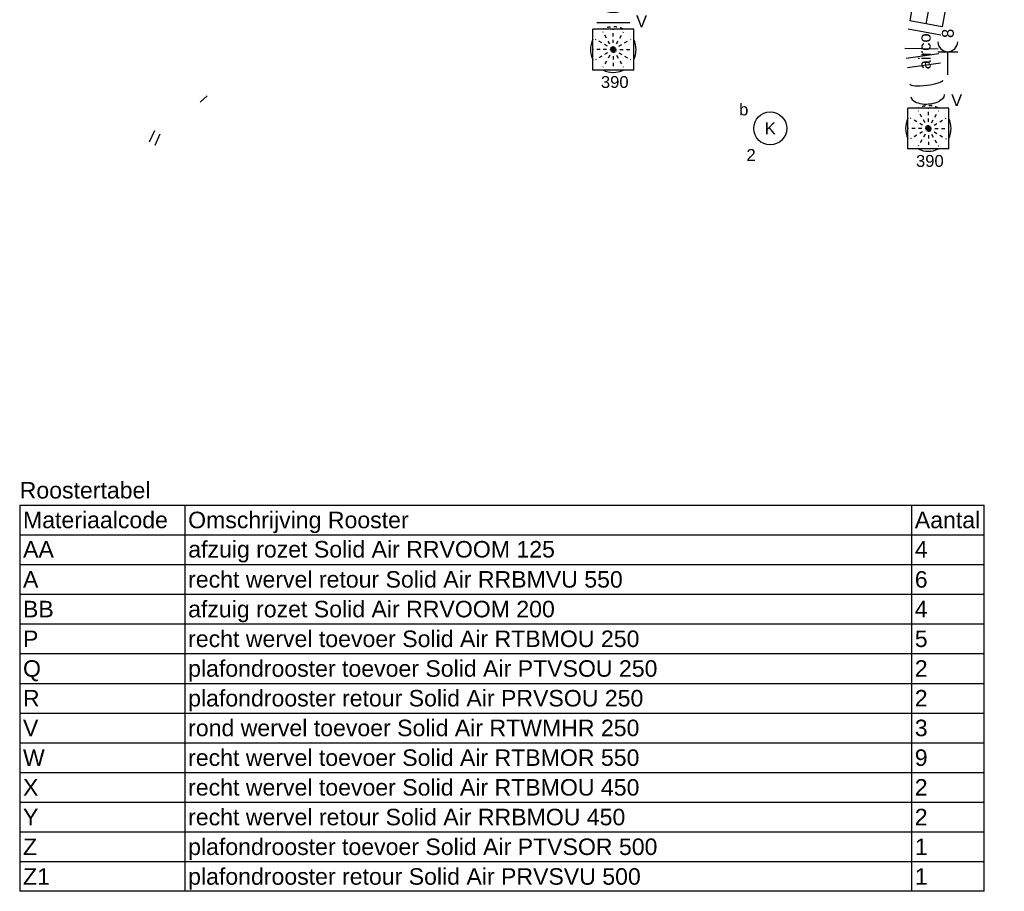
# Model space of a CAD drawing. Extents: x -138812 to 250702, y -18987 to 104055.
# Tile 50 of 193: x 59748 to 67201, y 8234 to 14835. Entities that reach past the tile are written whole.
import ezdxf
from ezdxf.enums import TextEntityAlignment as Align

# ---------------------------------------------------------------- set-up
doc = ezdxf.new("R2010")
doc.units = 0
doc.header["$LTSCALE"] = 50
doc.linetypes.add('CENTER2', pattern=[28.575, 19.05, -3.175, 3.175, -3.175])
doc.linetypes.add('STREEPJES', pattern=[0.1, 0.05, -0.05])
doc.layers.get('0').update_dxf_attribs({"linetype": 'CONTINUOUS'})
for name, color, linetype in [('BL$9----', 1, 'CONTINUOUS'), ('EL6222--', 3, 'CONTINUOUS'), ('EL6311--', 3, 'CONTINUOUS'), ('WL524---', 90, 'CONTINUOUS'), ('WL570---_RETOUR', 112, 'CONTINUOUS'), ('WL570---_TOEVOER', 3, 'CONTINUOUS'), ('WL570---_TOEVOER_HL', 8, 'CONTINUOUS'), ('WL570---_TOEVOER_RST', 2, 'CONTINUOUS'), ('WL570---_TOEVOER_RST_HL', 1, 'CONTINUOUS'), ('WM570---_TOEVOER_PR', 1, 'CONTINUOUS'), ('WM570---_TOEVOER_RST_PR', 1, 'CONTINUOUS')]:
    doc.layers.add(name, color=color, linetype=linetype)
doc.styles.add('BURO-018', font='ARIAL.TTF', dxfattribs={"height": 90})
doc.styles.get("Standard").update_dxf_attribs({"font": 'ARIAL.TTF'})

# ---------------------------------------------------------------- blocks, each defined once
blk = doc.blocks.new('1115B3A')
at = {"color": 0, "linetype": 'Continuous'}
blk.add_circle((0, 0), 2.5, dxfattribs=at)
at = {"color": 0, "linetype": 'Continuous', "style": 'BURO-018'}
for tag, p in [('E_GKAST', (0, 8)), ('E_GROEP', (0, 5)), ('E_SGROEP', (4.5, 5)), ('E_ARMCODE', (0, 0)), ('E_SLET', (4.5, -1))]:
    blk.add_attdef(tag, text='', height=1.8, dxfattribs=at).set_placement(p, align=Align.MIDDLE)
blk = doc.blocks.new('*U386')
at = {"color": 0, "ltscale": 10}
for p, q in [((155, 155, -2795), (-155, 155, -2795)), ((-155, -155, -2795), (-155, 155, -2795)), ((155, -155, -2795), (155, 155, -2795)), ((155, -155, -2795), (-155, -155, -2795))]:
    blk.add_line(p, q, dxfattribs=at)
at = {"color": 8, "linetype": 'STREEPJES', "ltscale": 10}
for q in [(0, 155, -2795), (-134.2, 77.5, -2795), (-77.5, 134.2, -2795), (77.5, 134.2, -2795), (134.2, 77.5, -2795), (-155, 0, -2795), (-134.2, -77.5, -2795), (-77.5, -134.2, -2795), (0, -155, -2795), (77.5, -134.2, -2795), (134.2, -77.5, -2795), (155, 0, -2795)]:
    blk.add_line((0, 0, -2795), q, dxfattribs=at)
blk.add_arc((0, 0, -2795), 172.5, 63.96822, 116.03178, dxfattribs=at)
at = {"color": 0, "ltscale": 10}
for start, end in [(153.96822, 206.03178), (333.96822, 26.03178), (243.96822, 296.03178)]:
    blk.add_arc((0, 0, -2795), 172.5, start, end, dxfattribs=at)
at = {"layer": 'WL570---_TOEVOER_RST_HL', "linetype": 'CENTER2'}
blk.add_circle((0, 0, -2795), 0.075, dxfattribs=at)
at = {"layer": 'WL570---_TOEVOER_RST', "color": 1, "style": 'BURO-018'}
for tag in ['MC', 'Q']:
    blk.add_attdef(tag, text='', height=90, dxfattribs=at).set_placement((0, 0), align=Align.MIDDLE)
at = {"layer": 'WM570---_TOEVOER_RST_PR', "color": 1, "style": 'BURO-018'}
blk.add_attdef('POSNR', text='', height=90, dxfattribs=at).set_placement((0, 0), align=Align.MIDDLE)
blk = doc.blocks.new('*U387')
at = {"color": 0, "ltscale": 10}
for p, q in [((155, 155, -2795), (-155, 155, -2795)), ((-155, -155, -2795), (-155, 155, -2795)), ((155, -155, -2795), (155, 155, -2795)), ((155, -155, -2795), (-155, -155, -2795))]:
    blk.add_line(p, q, dxfattribs=at)
at = {"color": 8, "linetype": 'STREEPJES', "ltscale": 10}
for q in [(0, 155, -2795), (-134.2, 77.5, -2795), (-77.5, 134.2, -2795), (77.5, 134.2, -2795), (134.2, 77.5, -2795), (-155, 0, -2795), (-134.2, -77.5, -2795), (-77.5, -134.2, -2795), (0, -155, -2795), (77.5, -134.2, -2795), (134.2, -77.5, -2795), (155, 0, -2795)]:
    blk.add_line((0, 0, -2795), q, dxfattribs=at)
blk.add_arc((0, 0, -2795), 172.5, 63.96822, 116.03178, dxfattribs=at)
at = {"color": 0, "ltscale": 10}
for start, end in [(153.96822, 206.03178), (333.96822, 26.03178), (243.96822, 296.03178)]:
    blk.add_arc((0, 0, -2795), 172.5, start, end, dxfattribs=at)
at = {"layer": 'WL570---_TOEVOER_RST_HL', "linetype": 'CENTER2'}
blk.add_circle((0, 0, -2795), 0.075, dxfattribs=at)
at = {"layer": 'WL570---_TOEVOER_RST', "color": 1, "style": 'BURO-018'}
for tag in ['MC', 'Q']:
    blk.add_attdef(tag, text='', height=90, dxfattribs=at).set_placement((0, 0), align=Align.MIDDLE)
at = {"layer": 'WM570---_TOEVOER_RST_PR', "color": 1, "style": 'BURO-018'}
blk.add_attdef('POSNR', text='', height=90, dxfattribs=at).set_placement((0, 0), align=Align.MIDDLE)
blk = doc.blocks.new('RENVOY3')
at = {"layer": 'BL$9----', "linetype": 'Continuous'}
for p, q in [((0, 4.5), (146, 4.5)), ((25, 4.5), (25, -54)), ((135, 4.5), (135, -54))]:
    blk.add_line(p, q, dxfattribs=at)
at = {"layer": 'BL$9----'}
for p, q in [((0, 4.5), (0, -54)), ((146, -54), (146, 4.5)), ((0, 0), (146, 0)), ((0, -4.5), (146, -4.5)), ((0, -9), (146, -9)), ((0, -13.5), (146, -13.5)), ((0, -18), (146, -18)), ((0, -22.5), (146, -22.5)), ((0, -27), (146, -27)), ((0, -31.5), (146, -31.5)), ((0, -36), (146, -36)), ((0, -40.5), (146, -40.5)), ((0, -45), (146, -45)), ((0, -49.5), (146, -49.5)), ((146, -54), (0, -54))]:
    blk.add_line(p, q, dxfattribs=at)
at = {"layer": 'BL$9----', "color": 7, "flags": 8}
for tag, p in [('TITEL', (0, 5.5)), ('KOLOM1', (0.5, 1)), ('KOLOM2', (25.5, 1)), ('KOLOM3', (135.5, 1))]:
    blk.add_attdef(tag, p, '', height=2.5, dxfattribs=at)
blk = doc.blocks.new('RENVOY3ROW')
at = {"layer": 'BL$9----', "color": 7, "flags": 8}
for p in [(0.5, 1), (25.5, 1), (135.5, 1)]:
    blk.add_attdef('TITEL', p, '', height=2.5, dxfattribs=at)
blk = doc.blocks.new('*U532')
at = {"color": 0, "ltscale": 10}
for p, q in [((137, 757.1, -2960), (387, 757.1, -2960)), ((137, 708.7, -2960), (387, 708.7, -2960)), ((135.2, 242.4, -2960), (385.2, 209.5, -2960)), ((236.5, -48, -2960), (83, 152, -2960)), ((108.2, 177.2, -2960), (308.2, 23.7, -2960)), ((358.9, 111.5, -2960), (126, 208, -2960)), ((0, -125, -2960), (0, 125, -2960)), ((50.7, -125, -2960), (17.8, 125, -2960)), ((52.2, 134.2, -2960), (148.7, -98.8, -2960))]:
    blk.add_line(p, q, dxfattribs=at)
for centre, major_axis, ratio, start_param, end_param in [((261.1, 556.9, -2960), (125, -1.3), 0.580684, 6.281614, 9.423206), ((260.2, 385.4, -2960), (125, -0.2), 0.123465, 6.28296, 9.424553)]:
    blk.add_ellipse(centre, major_axis=major_axis, ratio=ratio, start_param=start_param, end_param=end_param, dxfattribs=at)
at = {"color": 0, "ltscale": 10, "extrusion": (0, 0, -1)}
blk.add_ellipse((260.5, 475.2, -2960), major_axis=(-125, 0.7), ratio=0.362977, start_param=6.282435, end_param=9.424028, dxfattribs=at)
at = {"layer": 'WM570---_TOEVOER_PR', "color": 1, "style": 'BURO-018'}
blk.add_attdef('POSNR', text='', height=90, dxfattribs=at).set_placement((0, 0), align=Align.MIDDLE)
blk = doc.blocks.new('111304')
at = {"color": 0, "linetype": 'Continuous'}
for p, q in [((-1.5, 4.5), (1.5, 4.5)), ((0, 1), (0, 4.5))]:
    blk.add_line(p, q, dxfattribs=at)
blk.add_arc((0, 6), 1.5, 180, 0, dxfattribs=at)
at = {"color": 0, "linetype": 'Continuous', "style": 'BURO-018'}
for tag, p in [('E_GKAST', (0, 11.5)), ('E_GROEP', (0, 8.5)), ('E_SGROEP', (4.5, 8.5))]:
    blk.add_attdef(tag, text='', height=1.8, dxfattribs=at).set_placement(p, align=Align.MIDDLE)
at = {"color": 0, "linetype": 'Continuous', "style": 'BURO-018', "flags": 1}
for tag, p in [('E_VERMCODE', (13, 8.5)), ('E_MATCODE', (0, 0))]:
    blk.add_attdef(tag, text='', height=1.8, dxfattribs=at).set_placement(p, align=Align.MIDDLE)
blk = doc.blocks.new('RENVOY2ROW')
at = {"layer": 'BL$9----', "color": 7, "flags": 8}
for p in [(0.5, 1), (25.5, 1), (135.5, 1)]:
    blk.add_attdef('TITEL', p, '', height=2.5, dxfattribs=at)
blk = doc.blocks.new('*U2111')
at = {"color": 0, "ltscale": 10}
for p, q in [((0, 125, -2960), (2634.6, 125, -2960)), ((0, -125, -2960), (0, 125, -2960)), ((2634.6, 125, -2960), (2634.6, -125, -2960)), ((0, -125, -2960), (2634.6, -125, -2960))]:
    blk.add_line(p, q, dxfattribs=at)
at = {"layer": 'WL570---_TOEVOER_HL', "linetype": 'CENTER2'}
blk.add_line((0, 0, -2960), (2634.6, 0, -2960), dxfattribs=at)
at = {"layer": 'WM570---_TOEVOER_PR', "color": 1, "style": 'BURO-018'}
blk.add_attdef('POSNR', text='', height=90, dxfattribs=at).set_placement((0, 0), align=Align.MIDDLE)
blk = doc.blocks.new('*U2112')
at = {"color": 0, "ltscale": 10}
for p, q in [((275, 160.4, -2960), (354.1, -76.8, -2960)), ((397.8, 201.4, -2960), (397.7, 201.3, -2960)), ((0, 125, -2960), (0, -125, -2960)), ((64.1, 125, -2960), (64.1, -125, -2960)), ((209.3, -125, -2960), (168.8, 125, -2960)), ((207.3, 137.8, -2960), (286.3, -99.3, -2960))]:
    blk.add_line(p, q, dxfattribs=at)
at = {"color": 0, "ltscale": 10, "extrusion": (2.45314e-32, 2.88129e-33, -1)}
blk.add_ellipse((534.6, 110.5, -2960), major_axis=(-31.1, 121.1), ratio=0.51248, start_param=6.268966, end_param=9.410559, dxfattribs=at)
at = {"color": 0, "ltscale": 10}
blk.add_ellipse((434.8, 81.9, -2960), major_axis=(-37, 119.4), ratio=0.178271, start_param=3.145359, end_param=6.279419, dxfattribs=at)
at = {"layer": 'WM570---_TOEVOER_PR', "color": 1, "style": 'BURO-018'}
blk.add_attdef('POSNR', text='', height=90, dxfattribs=at).set_placement((0, 0), align=Align.MIDDLE)

msp = doc.modelspace()

# ---------------------------------------------------------------- linework, layer by layer
at = {"layer": 'WL524---'}
for p, q in [((60769.06836, 13992.33749), (60729.09109, 13906.92044)), ((60809.80473, 13966.56719), (60769.82745, 13881.15015))]:
    msp.add_line(p, q, dxfattribs=at)
at = {"layer": 'WL570---_RETOUR'}
msp.add_line((61167.77854, 14257.42249), (61113.25712, 14210.82594), dxfattribs=at)

# ---------------------------------------------------------------- block references
at = {"layer": 'BL$9----', "xscale": 50, "yscale": 50, "zscale": 50}
msp.add_blockref('RENVOY3', (59748.1327, 10933.56772), dxfattribs=at).add_auto_attribs({'TITEL': 'Roostertabel', 'KOLOM1': 'Materiaalcode', 'KOLOM2': 'Omschrijving Rooster', 'KOLOM3': 'Aantal'})
at = {"layer": 'BL$9----'}
ref = msp.add_blockref('RENVOY2ROW', (59748.8717, 10711.63042), dxfattribs=dict(at, xscale=50, yscale=50))
ref.add_attrib('Kolom1', 'AA', (59773.8717, 10761.63042), dxfattribs={"color": 7, "height": 125})
ref.add_attrib('Kolom2', 'afzuig rozet Solid Air RRVOOM 125', (61023.8717, 10761.63042), dxfattribs={"color": 7, "height": 125})
ref.add_attrib('Kolom3', '4', (66523.8717, 10761.63042), dxfattribs={"color": 7, "height": 125})
ref = msp.add_blockref('RENVOY3ROW', (59748.1327, 10483.56772), dxfattribs=dict(at, xscale=50, yscale=50))
ref.add_attrib('Kolom1', 'A', (59773.1327, 10533.56772), dxfattribs={"color": 7, "height": 125})
ref.add_attrib('Kolom2', 'recht wervel retour Solid Air RRBMVU 550', (61023.1327, 10533.56772), dxfattribs={"color": 7, "height": 125})
ref.add_attrib('Kolom3', '6', (66523.1327, 10533.56772), dxfattribs={"color": 7, "height": 125})
ref = msp.add_blockref('RENVOY3ROW', (59748.1327, 10258.56772), dxfattribs=dict(at, xscale=50, yscale=50))
ref.add_attrib('Kolom1', 'BB', (59773.1327, 10308.56772), dxfattribs={"color": 7, "height": 125})
ref.add_attrib('Kolom2', 'afzuig rozet Solid Air RRVOOM 200', (61023.1327, 10308.56772), dxfattribs={"color": 7, "height": 125})
ref.add_attrib('Kolom3', '4', (66523.1327, 10308.56772), dxfattribs={"color": 7, "height": 125})
ref = msp.add_blockref('RENVOY3ROW', (59748.1327, 10033.56772), dxfattribs=dict(at, xscale=50, yscale=50))
ref.add_attrib('Kolom1', 'P', (59773.1327, 10083.56772), dxfattribs={"color": 7, "height": 125})
ref.add_attrib('Kolom2', 'recht wervel toevoer Solid Air RTBMOU 250', (61023.1327, 10083.56772), dxfattribs={"color": 7, "height": 125})
ref.add_attrib('Kolom3', '5', (66523.1327, 10083.56772), dxfattribs={"color": 7, "height": 125})
ref = msp.add_blockref('RENVOY3ROW', (59748.1327, 9808.56772), dxfattribs=dict(at, xscale=50, yscale=50))
ref.add_attrib('Kolom1', 'Q', (59773.1327, 9858.56772), dxfattribs={"color": 7, "height": 125})
ref.add_attrib('Kolom2', 'plafondrooster toevoer Solid Air PTVSOU 250', (61023.1327, 9858.56772), dxfattribs={"color": 7, "height": 125})
ref.add_attrib('Kolom3', '2', (66523.1327, 9858.56772), dxfattribs={"color": 7, "height": 125})
ref = msp.add_blockref('RENVOY3ROW', (59748.1327, 9583.56772), dxfattribs=dict(at, xscale=50, yscale=50))
ref.add_attrib('Kolom1', 'R', (59773.1327, 9633.56772), dxfattribs={"color": 7, "height": 125})
ref.add_attrib('Kolom2', 'plafondrooster retour Solid Air PRVSOU 250', (61023.1327, 9633.56772), dxfattribs={"color": 7, "height": 125})
ref.add_attrib('Kolom3', '2', (66523.1327, 9633.56772), dxfattribs={"color": 7, "height": 125})
ref = msp.add_blockref('RENVOY3ROW', (59748.1327, 9358.56772), dxfattribs=dict(at, xscale=50, yscale=50))
ref.add_attrib('Kolom1', 'V', (59773.1327, 9408.56772), dxfattribs={"color": 7, "height": 125})
ref.add_attrib('Kolom2', 'rond wervel toevoer Solid Air RTWMHR 250', (61023.1327, 9408.56772), dxfattribs={"color": 7, "height": 125})
ref.add_attrib('Kolom3', '3', (66523.1327, 9408.56772), dxfattribs={"color": 7, "height": 125})
ref = msp.add_blockref('RENVOY3ROW', (59748.1327, 9133.56772), dxfattribs=dict(at, xscale=50, yscale=50))
ref.add_attrib('Kolom1', 'W', (59773.1327, 9183.56772), dxfattribs={"color": 7, "height": 125})
ref.add_attrib('Kolom2', 'recht wervel toevoer Solid Air RTBMOR 550', (61023.1327, 9183.56772), dxfattribs={"color": 7, "height": 125})
ref.add_attrib('Kolom3', '9', (66523.1327, 9183.56772), dxfattribs={"color": 7, "height": 125})
ref = msp.add_blockref('RENVOY3ROW', (59748.1327, 8908.56772), dxfattribs=dict(at, xscale=50, yscale=50))
ref.add_attrib('Kolom1', 'X', (59773.1327, 8958.56772), dxfattribs={"color": 7, "height": 125})
ref.add_attrib('Kolom2', 'recht wervel toevoer Solid Air RTBMOU 450', (61023.1327, 8958.56772), dxfattribs={"color": 7, "height": 125})
ref.add_attrib('Kolom3', '2', (66523.1327, 8958.56772), dxfattribs={"color": 7, "height": 125})
ref = msp.add_blockref('RENVOY3ROW', (59748.1327, 8683.56772), dxfattribs=dict(at, xscale=50, yscale=50))
ref.add_attrib('Kolom1', 'Y', (59773.1327, 8733.56772), dxfattribs={"color": 7, "height": 125})
ref.add_attrib('Kolom2', 'recht wervel retour Solid Air RRBMOU 450', (61023.1327, 8733.56772), dxfattribs={"color": 7, "height": 125})
ref.add_attrib('Kolom3', '2', (66523.1327, 8733.56772), dxfattribs={"color": 7, "height": 125})
ref = msp.add_blockref('RENVOY3ROW', (59748.1327, 8458.56772), dxfattribs=dict(at, xscale=50, yscale=50))
ref.add_attrib('Kolom1', 'Z', (59773.1327, 8508.56772), dxfattribs={"color": 7, "height": 125})
ref.add_attrib('Kolom2', 'plafondrooster toevoer Solid Air PTVSOR 500', (61023.1327, 8508.56772), dxfattribs={"color": 7, "height": 125})
ref.add_attrib('Kolom3', '1', (66523.1327, 8508.56772), dxfattribs={"color": 7, "height": 125})
ref = msp.add_blockref('RENVOY3ROW', (59748.1327, 8233.56772), dxfattribs=dict(at, xscale=50, yscale=50))
ref.add_attrib('Kolom1', 'Z1', (59773.1327, 8283.56772), dxfattribs={"color": 7, "height": 125})
ref.add_attrib('Kolom2', 'plafondrooster retour Solid Air PRVSVU 500', (61023.1327, 8283.56772), dxfattribs={"color": 7, "height": 125})
ref.add_attrib('Kolom3', '1', (66523.1327, 8283.56772), dxfattribs={"color": 7, "height": 125})
at = {"layer": 'EL6222--'}
ref = msp.add_blockref('111304', (66772.6633, 14367.36486), dxfattribs=dict(at, xscale=50, yscale=50, zscale=50))
ref.add_attrib('E_GROEP', '8', dxfattribs={"layer": '0', "color": 1, "linetype": 'Continuous', "height": 90, "rotation": 90, "style": 'BURO-018'}).set_placement((66773.23561, 14730.93349), align=Align.MIDDLE)
at = {"layer": 'EL6311--'}
ref = msp.add_blockref('1115B3A', (65428.88045, 14011.6345), dxfattribs=dict(at, xscale=49.99999999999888, yscale=49.99999999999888, zscale=50, rotation=189.1701748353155))
ref.add_attrib('E_ARMCODE', 'K', dxfattribs={"layer": '0', "color": 1, "linetype": 'Continuous', "height": 90, "style": 'BURO-018'}).set_placement((65428.88045, 14011.6345), align=Align.MIDDLE)
ref.add_attrib('E_SLET', 'b', dxfattribs={"layer": '0', "color": 1, "linetype": 'Continuous', "height": 90, "style": 'BURO-018'}).set_placement((65228.22778, 14156.50861), align=Align.MIDDLE)
ref.add_attrib('E_GROEP', '2', dxfattribs={"layer": '0', "color": 1, "linetype": 'Continuous', "height": 90, "style": 'BURO-018'}).set_placement((65284.00634, 13810.98184), align=Align.MIDDLE)
at = {"layer": 'WL570---_TOEVOER'}
for name, p, rotation in [('*U2111', (67077.57444, 17395.95587, 2960), 259.7247747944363), ('*U532', (64502.45632, 15520.4727, 2960), 180), ('*U2112', (66607.61462, 14803.56255, 2960), 259.7247747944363)]:
    msp.add_blockref(name, p, dxfattribs=dict(at, rotation=rotation))
at = {"layer": 'WL570---_TOEVOER_RST'}
ref = msp.add_blockref('*U386', (64240.48735, 14608.33794, 2795), dxfattribs=at)
ref.add_attrib('Q', '390', dxfattribs={"color": 1, "height": 90, "style": 'BURO-018'}).set_placement((64251.93049, 14362.67384), align=Align.MIDDLE)
ref.add_attrib('MC', 'V', dxfattribs={"color": 1, "height": 90, "style": 'BURO-018'}).set_placement((64454.93105, 14822.86574), align=Align.MIDDLE)
ref = msp.add_blockref('*U387', (66625.54178, 14010.76051, 2795), dxfattribs=at)
ref.add_attrib('Q', '390', dxfattribs={"color": 1, "height": 90, "style": 'BURO-018'}).set_placement((66636.98491, 13765.09641), align=Align.MIDDLE)
ref.add_attrib('MC', 'V', dxfattribs={"color": 1, "height": 90, "style": 'BURO-018'}).set_placement((66839.98547, 14225.28831), align=Align.MIDDLE)

# ---------------------------------------------------------------- texts
at = {"layer": 'EL6222--', "color": 1, "style": 'BURO-018'}
msp.add_text('airco', height=90, rotation=90, dxfattribs=at).set_placement((66642.84184, 14458.83539))

doc.saveas('drawing.dxf')
